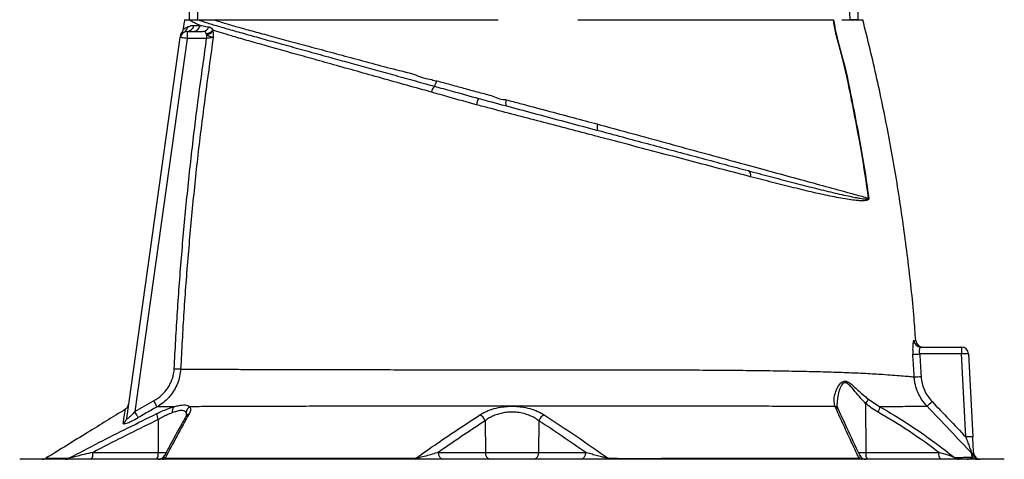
# Model space of a CAD drawing. Header units: millimetres. Extents: x 2169 to 3639, y 1062 to 4821.
# Tile 10 of 11: x 2548 to 3390, y 3849 to 4225. Entities that reach past the tile are written whole.
import ezdxf

# ---------------------------------------------------------------- set-up
doc = ezdxf.new("R2010")
doc.units = ezdxf.units.MM
doc.header["$LTSCALE"] = 2

msp = doc.modelspace()

# ---------------------------------------------------------------- linework, layer by layer
at = {"color": 7, "linetype": 'Continuous', "lineweight": 25}
for p, q in [((2690.84, 4214.98), (2690.84, 4208.98)), ((2690.84, 4214.98), (2704.32, 4214.98)), ((2707.49, 4212.44), (2707.26, 4212.98)), ((2707.49, 4212.44), (2707.49, 4208.98)), ((2712.67, 4216.16), (2712.89, 4215.09)), ((2639.11, 3884), (2684.9, 4209.82)), ((2690.84, 4208.98), (2645.97, 3889.74)), ((2684.9, 4209.82), (2684.89, 4209.8)), ((2707.49, 4208.98), (2690.84, 4208.98)), ((2938.96, 4157.91), (2939.65, 4157.72)), ((3318.29, 3944.98), (3352.93, 3944.98)), ((3352.93, 3944.98), (3352.93, 3939.09)), ((3352.93, 3939.09), (3317.29, 3939.09)), ((3356.65, 3868.12), (3352.93, 3939.09)), ((3358.92, 3939.3), (3362.64, 3868.33)), ((2645.97, 3889.74), (2662.13, 3898.93)), ((3273.37, 3900.45), (3283.29, 3893.93)), ((3244.93, 3894.05), (3244.78, 3894.44)), ((3271.03, 3896.81), (3271.22, 3854.88)), ((2666.16, 3883.06), (2666.03, 3854.88)), ((2945.59, 3881.9), (2945.92, 3854.88)), ((2991.66, 3881.88), (2991.32, 3854.88)), ((2547.62, 3848.98), (2547.62, 3848.98)), ((3389.63, 3848.98), (2547.62, 3848.98)), ((2610.17, 3854.88), (2666.03, 3854.88)), ((2905.57, 3854.88), (2945.92, 3854.88)), ((2945.92, 3854.88), (2991.32, 3854.88)), ((2991.32, 3854.88), (3031.63, 3854.88)), ((3271.22, 3854.88), (3333.55, 3854.88)), ((3389.63, 3848.98), (3389.63, 3848.98))]:
    msp.add_line(p, q, dxfattribs=at)
at = {"color": 8, "linetype": 'Continuous', "lineweight": 25}
for p, q in [((2666.03, 3854.88), (2673.01, 3854.88)), ((3264.68, 3854.88), (3271.22, 3854.88))]:
    msp.add_line(p, q, dxfattribs=at)
at = {"color": 7, "linetype": 'Continuous', "lineweight": 25, "flags": 128}
for points in [[(2690.84, 4208.98), (2689.68, 4209.15), (2688.56, 4209.3), (2687.54, 4209.45), (2686.64, 4209.58), (2685.9, 4209.68), (2685.35, 4209.76), (2685.01, 4209.8), (2684.9, 4209.82)], [(2679.76, 3926.46), (2680.62, 3926.42), (2681.47, 3926.38), (2682.28, 3926.34), (2683.04, 3926.3), (2683.72, 3926.27), (2684.33, 3926.24), (2684.84, 3926.21), (2685.25, 3926.19)], [(2662.13, 3898.93), (2662.63, 3898.04), (2663.12, 3897.18), (2663.58, 3896.37), (2664, 3895.63), (2664.36, 3894.99), (2664.66, 3894.46), (2664.89, 3894.07), (2665.03, 3893.82)], [(2645.97, 3889.74), (2646.48, 3888.84), (2646.98, 3887.97), (2647.45, 3887.16), (2647.87, 3886.42), (2648.23, 3885.78), (2648.53, 3885.25), (2648.76, 3884.87), (2648.89, 3884.62)], [(2885.71, 3848.98), (2885.8, 3849), (2885.88, 3849.04), (2885.96, 3849.1), (2886.04, 3849.2), (2886.12, 3849.32), (2886.2, 3849.46), (2886.27, 3849.63), (2886.34, 3849.82)], [(3051.54, 3848.98), (3051.46, 3849), (3051.37, 3849.04), (3051.29, 3849.1), (3051.21, 3849.2), (3051.13, 3849.31), (3051.06, 3849.46), (3050.98, 3849.62), (3050.91, 3849.82)]]:
    msp.add_lwpolyline(points, dxfattribs=at)
at = {"color": 7, "linetype": 'Continuous', "lineweight": 25}
for centre, radius, start, end in [((2685.47, 4219.55), 5.85, 297.02991, 352.40914), ((2690.76, 4220.86), 5.87, 270.74403, 352.53337), ((2696.07, 4220.79), 5.8, 271.22543, 353.39923), ((2704.17, 4220.48), 5.5, 271.57701, 342.09649), ((2690.84, 4208.98), 6, 90, 172), ((2691.05, 4210.52), 6, 143.41867, 172.00371), ((2706.48, 4220.49), 7.55, 275.96714, 325.05751), ((2706.96, 4220.35), 7.93, 273.871, 318.3884), ((2911.43, 4160.45), 11.97, 140.18598, 167.52632), ((2891.41, 4175.74), 13.24, 324.85346, 347.04347), ((2950.05, 4150.43), 12.04, 143.82429, 171.46082), ((2970.85, 4153.43), 7.68, 157.17803, 195.76938), ((3049.08, 4132.58), 7.78, 156.83161, 196.30646), ((3168.29, 4091.94), 4.51, 343.69064, 60.37687), ((3275.89, 4045.24), 27.16, 94.42596, 94.83107), ((3318.31, 3950.96), 5.97, 184.16105, 269.79013), ((3320.02, 3950.98), 6, 184.38502, 269.55954), ((3352.93, 3938.98), 6, 3, 90), ((3307.67, 4063.59), 124.88, 271.71437, 274.41889), ((3358.93, 3853.1), 86.2, 90.00798, 93.99383), ((3310.34, 4044.42), 124.9, 271.03515, 273.7397), ((3259.34, 3906.91), 15.44, 319.18045, 335.27409), ((2634.86, 3896.93), 6, 301.65679, 351.99979), ((2683.94, 3890.35), 5.83, 142.48405, 194.54425), ((2696, 3888.53), 6.14, 117.56042, 176.09468), ((3271.42, 3895.59), 11.99, 328.6396, 352.02211), ((3222.49, 4006.42), 150.95, 312.0366, 314.27101), ((2633.34, 3884.83), 5.82, 298.73326, 351.82711), ((2674.88, 3887.93), 9.99, 179.12688, 209.14288), ((2937.66, 3879.38), 8.32, 17.63406, 65.60721), ((2999.58, 3879.36), 8.32, 114.34942, 162.33981), ((3362.65, 3782.13), 86.2, 90.00797, 93.99382), ((2566.92, 3854.98), 6, 270.00042, 301.67386), ((2586.79, 3854.48), 5.49, 270.09716, 302.9808), ((2603.34, 3853.53), 6.97, 319.29447, 11.19499), ((2659.19, 3853.53), 6.97, 319.29447, 11.19499), ((2666.16, 3854.98), 6, 270.00173, 332.76327), ((2669.64, 3852.64), 3.66, 270.8395, 310.10575), ((2910.85, 3854.2), 5.32, 172.69848, 258.77609), ((2951.2, 3854.2), 5.32, 172.69854, 258.77605), ((2986.04, 3854.2), 5.32, 281.22395, 7.30146), ((3026.35, 3854.2), 5.32, 281.2239, 7.30153), ((3267.9, 3852.7), 3.72, 226.25327, 268.90501), ((3271.42, 3854.98), 6, 204.86356, 270.0014), ((3278.05, 3853.53), 6.97, 168.80501, 220.70553), ((3340.39, 3853.53), 6.97, 168.80501, 220.70553), ((3350.83, 3854.52), 5.53, 225.62832, 269.76114), ((3357.65, 3849.8), 5.95, 25.89101, 43.83462), ((3366.3, 3854.87), 5.89, 223.50453, 269.93324), ((3368.41, 3854.98), 5.99, 205.52212, 269.9829), ((3369.35, 3854.98), 6, 183, 270)]:
    msp.add_arc(centre, radius, start, end, dxfattribs=at)
at = {"color": 8, "linetype": 'Continuous', "lineweight": 25}
for centre, radius, start, end in [((3243.55, 3890.12), 4.49, 25.02492, 74.04004), ((3243.69, 3889.67), 4.55, 25.60288, 74.2594), ((2693.95, 3883.21), 4.82, 108.09378, 149.86851)]:
    msp.add_arc(centre, radius, start, end, dxfattribs=at)
at = {"color": 7, "linetype": 'Continuous', "lineweight": 25}
for centre, start_param, end_param in [((3068.62, 5044.63), 4.511762, 4.570871), ((2888.62, 5044.63), 1.71787, 1.771423)]:
    msp.add_ellipse(centre, major_axis=(0, 4112.94), ratio=0.048627, start_param=start_param, end_param=end_param, dxfattribs=at)
for points, knots in [([(2707.79, 4284.98), (2707.63, 4284.98), (2707.47, 4284.93), (2707.2, 4284.75), (2707.08, 4284.64), (2706.77, 4284.27), (2706.6, 4283.99), (2706.16, 4283.14), (2705.94, 4282.54), (2705.53, 4281.32), (2705.36, 4280.71), (2705.04, 4279.47), (2704.89, 4278.85), (2704.49, 4276.99), (2704.25, 4275.73), (2703.82, 4273.22), (2703.62, 4271.96), (2703.07, 4268.17), (2702.76, 4265.64), (2702.19, 4260.57), (2701.93, 4258.03), (2701.21, 4250.42), (2700.8, 4245.34), (2700.07, 4235.17), (2699.75, 4230.08), (2699.45, 4224.98)], [0, 0, 0, 0, 0.007812, 0.007812, 0.015625, 0.015625, 0.03125, 0.03125, 0.0625, 0.0625, 0.09375, 0.09375, 0.125, 0.125, 0.1875, 0.1875, 0.25, 0.25, 0.375, 0.375, 0.5, 0.5, 0.75, 0.75, 1, 1, 1, 1]), ([(3257.79, 4224.98), (3257.5, 4230.08), (3257.17, 4235.17), (3256.44, 4245.35), (3256.04, 4250.44), (3255.32, 4258.06), (3255.06, 4260.59), (3254.48, 4265.66), (3254.17, 4268.2), (3253.62, 4271.98), (3253.42, 4273.24), (3252.99, 4275.76), (3252.75, 4277.01), (3252.34, 4278.88), (3252.2, 4279.5), (3251.88, 4280.74), (3251.7, 4281.35), (3251.3, 4282.56), (3251.08, 4283.16), (3250.63, 4284.01), (3250.47, 4284.28), (3250.15, 4284.64), (3250.04, 4284.76), (3249.77, 4284.93), (3249.61, 4284.98), (3249.45, 4284.98)], [0, 0, 0, 0, 0.25, 0.25, 0.5, 0.5, 0.625, 0.625, 0.75, 0.75, 0.8125, 0.8125, 0.875, 0.875, 0.90625, 0.90625, 0.9375, 0.9375, 0.96875, 0.96875, 0.984375, 0.984375, 0.992188, 0.992188, 1, 1, 1, 1]), ([(2688.62, 4224.98), (2688.4, 4223.59), (2687.96, 4220.8), (2687.52, 4218.01), (2687.3, 4216.61)], [0, 0, 0, 0, 0.500027, 1, 1, 1, 1]), ([(2688.63, 4224.98), (2688.64, 4224.98), (2688.66, 4224.98), (2688.71, 4224.98), (2688.78, 4224.98), (2688.87, 4224.98), (2688.98, 4224.98), (2689.1, 4224.98), (2689.25, 4224.98), (2689.42, 4224.98), (2689.61, 4224.98), (2689.82, 4224.98), (2690.04, 4224.98), (2690.29, 4224.98), (2690.56, 4224.98), (2690.84, 4224.98), (2691.15, 4224.98), (2691.48, 4224.98), (2691.82, 4224.98), (2692.19, 4224.98), (2692.45, 4224.98), (2692.58, 4224.98)], [0, 0, 0, 0, 0.052847, 0.105648, 0.158408, 0.211131, 0.263819, 0.316478, 0.36911, 0.421719, 0.47431, 0.526885, 0.579449, 0.632005, 0.684557, 0.737109, 0.789665, 0.842228, 0.894803, 0.947392, 1, 1, 1, 1]), ([(2691.27, 4218.78), (2692, 4219.16), (2692.8, 4219.48), (2694.58, 4219.95), (2695.55, 4220.09), (2696.59, 4220.1)], [0, 0, 0, 0, 0.5, 0.5, 1, 1, 1, 1]), ([(2692.6, 4224.98), (2692.7, 4224.98), (2692.91, 4224.98), (2693.24, 4224.98), (2693.59, 4224.98), (2693.96, 4224.98), (2694.35, 4224.98), (2694.75, 4224.98), (2695.18, 4224.98), (2695.73, 4224.98), (2696.42, 4224.98), (2697.26, 4224.98), (2698.14, 4224.98), (2699.05, 4224.98), (2699.71, 4224.98), (2700.03, 4224.98)], [0, 0, 0, 0, 0.0627647, 0.125378, 0.1878475, 0.2501807, 0.3123853, 0.374469, 0.4364397, 0.498305, 0.6042444, 0.707336, 0.8076253, 0.905162, 1, 1, 1, 1]), ([(2701.83, 4220.12), (2700.52, 4220.67), (2697.89, 4221.78), (2694.81, 4223.35), (2693.32, 4224.44), (2692.6, 4224.97)], [0, 0, 0, 0, 0.338971, 0.678798, 1, 1, 1, 1]), ([(2696.59, 4220.1), (2697.62, 4220.1), (2699.23, 4220.11), (2701.15, 4220.12), (2701.83, 4220.12)], [0, 0, 0, 0, 0.641626, 1, 1, 1, 1]), ([(2700.03, 4224.98), (2702.62, 4224.1), (2707.81, 4222.32), (2718.41, 4219.13), (2730.63, 4215.61), (2744.31, 4211.77), (2759.13, 4207.64), (2775.32, 4203.16), (2792.81, 4198.34), (2810.2, 4193.54), (2827.12, 4188.87), (2843.28, 4184.41), (2860.01, 4179.78), (2877.25, 4175.02), (2891.41, 4171.11), (2899.81, 4168.79), (2902.24, 4168.11)], [0, 0, 0, 0, 0.087412, 0.175009, 0.26242, 0.343061, 0.422024, 0.501267, 0.580515, 0.659485, 0.722202, 0.784987, 0.847707, 0.910972, 0.974239, 1, 1, 1, 1]), ([(2700.03, 4224.98), (2700.49, 4224.98), (2701.4, 4224.98), (2702.78, 4224.98), (2704.16, 4224.98), (2705.09, 4224.98), (2705.54, 4224.98)], [0, 0, 0, 0, 0.2568562, 0.509136, 0.7568476, 1, 1, 1, 1]), ([(2701.83, 4220.12), (2702.68, 4219.96), (2704.94, 4219.53), (2707.68, 4219.07), (2709.4, 4218.79)], [0, 0, 0, 0, 0.374247, 1, 1, 1, 1]), ([(2705.54, 4224.98), (2705.89, 4224.98), (2706.98, 4224.98), (2708.86, 4224.98), (2711.21, 4224.98), (2712.83, 4224.98), (2713.65, 4224.98)], [0, 0, 0, 0, 0.134391, 0.418341, 0.706868, 1, 1, 1, 1]), ([(2709.4, 4218.79), (2709.68, 4218.72), (2710.47, 4218.54), (2711.57, 4217.84), (2712.31, 4216.71), (2712.67, 4216.16)], [0, 0, 0, 0, 0.221218, 0.629101, 1, 1, 1, 1]), ([(2713.65, 4224.98), (2714.91, 4224.55), (2719.22, 4223.08), (2727.61, 4220.56), (2739.54, 4217.21), (2753.19, 4213.49), (2768.57, 4209.31), (2785.62, 4204.71), (2803.85, 4199.81), (2823.14, 4194.59), (2843.34, 4189.27), (2864.31, 4183.25), (2883.5, 4179.37), (2895.32, 4173.93), (2900.16, 4173.93), (2900.16, 4173.93)], [0, 0, 0, 0, 0.036356, 0.124438, 0.212652, 0.300717, 0.393228, 0.48591, 0.578421, 0.66923, 0.760363, 0.851497, 0.942307, 1, 1, 1, 1, 1]), ([(2713.65, 4224.98), (2713.98, 4224.98), (2714.63, 4224.98), (2715.62, 4224.98), (2716.63, 4224.98), (2717.65, 4224.98), (2718.7, 4224.98), (2719.76, 4224.98), (2720.84, 4224.98), (2721.93, 4224.98), (2723.04, 4224.98), (2724.17, 4224.98), (2725.32, 4224.98), (2728.42, 4224.98), (2733.71, 4224.98), (2741.63, 4224.98), (2750.11, 4224.98), (2759.17, 4224.98), (2768.76, 4224.98), (2778.87, 4224.98), (2789.47, 4224.98), (2800.58, 4224.98), (2812.15, 4224.98), (2824.2, 4224.98), (2836.65, 4224.98), (2846.44, 4224.98), (2853.29, 4224.98), (2857.06, 4224.98), (2860.86, 4224.98), (2864.68, 4224.98), (2868.52, 4224.98), (2872.39, 4224.98), (2874.99, 4224.98), (2876.29, 4224.98)], [0, 0, 0, 0, 0.010299, 0.020596, 0.03089, 0.041183, 0.051475, 0.061768, 0.072061, 0.082355, 0.092652, 0.102951, 0.113254, 0.123561, 0.185249, 0.246982, 0.308889, 0.370735, 0.432864, 0.495008, 0.557252, 0.619549, 0.682503, 0.745393, 0.808835, 0.872282, 0.890519, 0.908752, 0.926985, 0.945222, 0.963468, 0.981726, 1, 1, 1, 1]), ([(2876.29, 4224.98), (2876.83, 4224.98), (2877.92, 4224.98), (2879.57, 4224.98), (2881.22, 4224.98), (2882.87, 4224.98), (2884.53, 4224.98), (2886.19, 4224.98), (2887.86, 4224.98), (2889.53, 4224.98), (2891.21, 4224.98), (2892.9, 4224.98), (2897.47, 4224.98), (2905.01, 4224.98), (2915.61, 4224.98), (2926.34, 4224.98), (2934.63, 4224.98), (2940.41, 4224.98), (2943.7, 4224.98), (2946.97, 4224.98), (2950.24, 4224.98), (2953.5, 4224.98), (2955.67, 4224.98), (2956.75, 4224.98)], [0, 0, 0, 0, 0.021224, 0.042435, 0.063636, 0.084829, 0.106017, 0.127203, 0.148387, 0.169574, 0.190766, 0.211965, 0.233173, 0.363314, 0.493383, 0.625569, 0.757735, 0.798135, 0.838503, 0.878857, 0.919213, 0.959588, 1, 1, 1, 1]), ([(3025.04, 4224.98), (3025.89, 4224.98), (3027.6, 4224.98), (3030.16, 4224.98), (3032.72, 4224.98), (3035.27, 4224.98), (3037.81, 4224.98), (3040.35, 4224.98), (3042.89, 4224.98), (3045.42, 4224.98), (3047.95, 4224.98), (3050.47, 4224.98), (3052.99, 4224.98), (3055.5, 4224.98), (3062.62, 4224.98), (3074.25, 4224.98), (3090.15, 4224.98), (3105.73, 4224.98), (3120.95, 4224.98), (3135.76, 4224.98), (3150.11, 4224.98), (3163.95, 4224.98), (3177.26, 4224.98), (3189.99, 4224.98), (3202.09, 4224.98), (3213.53, 4224.98), (3221.73, 4224.98), (3227.12, 4224.98), (3230, 4224.98), (3232.82, 4224.98), (3235.57, 4224.98), (3238.26, 4224.98), (3240.9, 4224.98), (3242.6, 4224.98), (3243.45, 4224.98)], [0, 0, 0, 0, 0.009539, 0.019075, 0.02861, 0.038144, 0.047677, 0.057211, 0.066746, 0.076283, 0.085822, 0.095364, 0.104909, 0.114459, 0.124013, 0.186218, 0.248355, 0.310652, 0.373016, 0.435522, 0.497964, 0.560535, 0.623167, 0.685915, 0.748593, 0.811367, 0.874209, 0.892205, 0.910185, 0.928154, 0.946115, 0.964074, 0.982034, 1, 1, 1, 1]), ([(3273.6, 4072.3), (3271.65, 4085.58), (3267.75, 4112.13), (3259.92, 4151.64), (3252.66, 4189.41), (3244.9, 4213.43), (3243.45, 4224.98), (3243.45, 4224.98)], [0, 0, 0, 0, 0.258568, 0.517112, 0.775632, 0.999998, 1, 1, 1, 1]), ([(3243.68, 4224.98), (3243.68, 4224.98), (3245.12, 4213.45), (3252.85, 4189.43), (3260.1, 4151.68), (3267.93, 4112.16), (3271.84, 4085.6), (3273.79, 4072.32)], [0, 0, 0, 0, 0.000002, 0.224038, 0.482641, 0.741299, 1, 1, 1, 1]), ([(3250.67, 4224.98), (3253.42, 4224.98), (3258.92, 4224.98), (3264.41, 4224.98), (3267.97, 4224.98), (3268.4, 4224.98), (3268.62, 4224.98)], [0, 0, 0, 0, 0.25, 0.5, 0.75, 1, 1, 1, 1]), ([(3264.61, 4224.98), (3264.08, 4224.98), (3263.01, 4224.98), (3260.18, 4224.98), (3258.26, 4224.98), (3257.79, 4224.98)], [0, 0, 0, 0, 0.431026, 0.862058, 1, 1, 1, 1]), ([(3313.84, 3950.51), (3313.4, 3956.83), (3311.78, 3980.41), (3307.23, 4021.09), (3300.21, 4072.51), (3291.39, 4123.66), (3281.05, 4174.55), (3272.77, 4208.17), (3268.62, 4224.98)], [0, 0, 0, 0, 0.068231, 0.25452, 0.440793, 0.627098, 0.813484, 1, 1, 1, 1]), ([(2685, 4210.53), (2685.01, 4210.61), (2685.05, 4210.9), (2685.11, 4211.33), (2685.1, 4211.29), (2685.1, 4211.28)], [0, 0, 0, 0, 0.215746, 0.737705, 1, 1, 1, 1]), ([(2687.3, 4216.79), (2687.24, 4216.44), (2687.12, 4215.7), (2686.72, 4214.8), (2686.35, 4214.29), (2686.22, 4214.1)], [0, 0, 0, 0, 0.358302, 0.761645, 1, 1, 1, 1]), ([(2707.26, 4212.98), (2707, 4213.44), (2706.47, 4214.4), (2705.42, 4214.92), (2704.61, 4214.97), (2704.32, 4214.98)], [0, 0, 0, 0, 0.374332, 0.771941, 1, 1, 1, 1]), ([(2713.1, 4209.78), (2713.1, 4209.78), (2713.07, 4209.78), (2712.84, 4209.82), (2712.46, 4209.9), (2711.82, 4210.08), (2711.18, 4210.27), (2710.08, 4210.69), (2708.73, 4211.36), (2707.87, 4212.11), (2707.49, 4212.44)], [0, 0, 0, 0, 0.003677, 0.028035, 0.199677, 0.265844, 0.39845, 0.530976, 0.796969, 1, 1, 1, 1]), ([(2899.74, 4163.04), (2897.3, 4163.72), (2887.43, 4166.48), (2870.36, 4171.23), (2848.99, 4177.22), (2828.37, 4182.99), (2808.67, 4188.51), (2790.01, 4193.72), (2772.52, 4198.62), (2756.35, 4203.18), (2741.57, 4207.41), (2729.62, 4210.9), (2719.98, 4213.8), (2715.1, 4215.38), (2712.67, 4216.16)], [0, 0, 0, 0, 0.030225, 0.122394, 0.214849, 0.307291, 0.399443, 0.491868, 0.584612, 0.677344, 0.76975, 0.864043, 0.932022, 1, 1, 1, 1]), ([(2712.89, 4215.09), (2712.98, 4214.48), (2713.13, 4213.37), (2713.19, 4211.77), (2713.17, 4210.74), (2713.14, 4210.22), (2713.13, 4210.04), (2713.12, 4209.92), (2713.11, 4209.83), (2713.1, 4209.79), (2713.1, 4209.78)], [0, 0, 0, 0, 0.373754, 0.680021, 0.882598, 0.927841, 0.957273, 0.975631, 0.994664, 1, 1, 1, 1]), ([(2679.76, 3926.46), (2680.63, 3942.78), (2682.37, 3975.41), (2686.06, 4024.3), (2690.55, 4073.13), (2697.19, 4134.76), (2703.47, 4179.97), (2707.49, 4208.98)], [0, 0, 0, 0, 0.172611, 0.345275, 0.517885, 0.690545, 1, 1, 1, 1]), ([(2713.1, 4209.78), (2709, 4180.28), (2702.64, 4134.64), (2695.96, 4072.59), (2691.5, 4023.86), (2687.83, 3975.06), (2686.11, 3942.48), (2685.25, 3926.19)], [0, 0, 0, 0, 0.3133516, 0.4849942, 0.6566864, 0.8283169, 1, 1, 1, 1]), ([(2713.1, 4209.78), (2713, 4209.76), (2712.57, 4209.7), (2711.45, 4209.54), (2709.6, 4209.28), (2708.2, 4209.08), (2707.49, 4208.98)], [0, 0, 0, 0, 0.096872, 0.39434, 0.696269, 1, 1, 1, 1]), ([(2900.16, 4173.93), (2900.16, 4173.93), (2901.15, 4172.87), (2902.73, 4172.82), (2904.31, 4172.77)], [0, 0, 0, 0, 0.000038, 1, 1, 1, 1]), ([(2902.24, 4168.11), (2907.25, 4166.71), (2919.81, 4163.19), (2932.64, 4159.66), (2940.34, 4157.54)], [0, 0, 0, 0, 0.399668, 1, 1, 1, 1]), ([(2904.31, 4172.77), (2908.11, 4171.71), (2915.69, 4169.6), (2927.24, 4166.48), (2938.92, 4163.11), (2950.72, 4160.5), (2958.46, 4156.77), (2962.43, 4156.77), (2962.43, 4156.77)], [0, 0, 0, 0, 0.198035, 0.396185, 0.594324, 0.79716, 0.999998, 1, 1, 1, 1]), ([(2938.15, 4152.22), (2930.36, 4154.38), (2917.42, 4157.96), (2904.77, 4161.59), (2899.74, 4163.04)], [0, 0, 0, 0, 0.602635, 1, 1, 1, 1]), ([(3172.62, 4090.67), (3164.93, 4092.69), (3149.52, 4096.73), (3125.13, 4103.13), (3099.87, 4109.77), (3073.78, 4116.62), (3052.5, 4122.21), (3032.87, 4127.37), (3014.94, 4132.08), (2993.08, 4137.81), (2971.12, 4143.57), (2952.78, 4148.38), (2941.84, 4151.25), (2938.15, 4152.22)], [0, 0, 0, 0, 0.112037, 0.224543, 0.337106, 0.449416, 0.561286, 0.604224, 0.691895, 0.779823, 0.867766, 0.955458, 1, 1, 1, 1]), ([(2940.34, 4157.54), (2943.95, 4156.57), (2955.42, 4153.5), (2974.9, 4148.28), (2998.88, 4141.85), (3022.94, 4135.4), (3046.27, 4129.15), (3068.51, 4123.19), (3089.64, 4117.53), (3110.51, 4111.94), (3131.07, 4106.43), (3151.26, 4101.02), (3164.1, 4097.58), (3170.52, 4095.86)], [0, 0, 0, 0, 0.044444, 0.141281, 0.238114, 0.337805, 0.437499, 0.529606, 0.621847, 0.714024, 0.809327, 0.904705, 1, 1, 1, 1]), ([(2962.43, 4156.77), (2962.43, 4156.77), (2962.9, 4156.77), (2963.34, 4156.59), (2963.77, 4156.41)], [0, 0, 0, 0, 0.000081, 1, 1, 1, 1]), ([(2963.77, 4156.41), (2967.58, 4155.4), (2986.63, 4150.36), (3012.68, 4143.44), (3034.92, 4137.51), (3041.93, 4135.64)], [0, 0, 0, 0, 0.146169, 0.730844, 1, 1, 1, 1]), ([(3041.93, 4135.64), (3049.35, 4133.62), (3066.45, 4128.96), (3092.68, 4121.8), (3120.63, 4114.17), (3147.84, 4106.74), (3173.84, 4099.64), (3198.21, 4092.97), (3221.08, 4086.71), (3242.4, 4080.87), (3259.92, 4076.06), (3269.69, 4073.38), (3273.6, 4072.3)], [0, 0, 0, 0, 0.080022, 0.184474, 0.288926, 0.396404, 0.503881, 0.60847, 0.71306, 0.820692, 0.928325, 1, 1, 1, 1]), ([(3170.52, 4095.86), (3176.86, 4094.17), (3189.65, 4090.77), (3207.77, 4086.01), (3225.06, 4081.55), (3241.24, 4077.56), (3253.43, 4074.76), (3261.54, 4073.08), (3265.74, 4072.33), (3268.47, 4071.92), (3270.26, 4071.73), (3271.44, 4071.66), (3272.23, 4071.66), (3272.8, 4071.71), (3273.19, 4071.8), (3273.44, 4071.92), (3273.56, 4072.03), (3273.6, 4072.12), (3273.61, 4072.18), (3273.61, 4072.25), (3273.6, 4072.28), (3273.6, 4072.3)], [0, 0, 0, 0, 0.155835, 0.314091, 0.472711, 0.631278, 0.789462, 0.85913, 0.905635, 0.936735, 0.957589, 0.97162, 0.981095, 0.987523, 0.993436, 0.996554, 0.998227, 0.998767, 0.999234, 0.999647, 1, 1, 1, 1]), ([(3273.79, 4072.32), (3273.8, 4072.24), (3273.81, 4072.07), (3273.78, 4071.8), (3273.67, 4071.51), (3273.44, 4071.19), (3273.07, 4070.9), (3272.54, 4070.63), (3271.8, 4070.39), (3270.68, 4070.19), (3268.98, 4070.06), (3266.37, 4070.08), (3262.34, 4070.39), (3254.5, 4071.45), (3242.6, 4073.62), (3226.68, 4077.09), (3209.6, 4081.23), (3191.63, 4085.74), (3178.93, 4089.04), (3172.62, 4090.67)], [0, 0, 0, 0, 0.00149, 0.00326, 0.005623, 0.009364, 0.015824, 0.022557, 0.032281, 0.04649, 0.067432, 0.098497, 0.1448, 0.214049, 0.371366, 0.529123, 0.686997, 0.844475, 1, 1, 1, 1]), ([(3312.35, 3950.52), (3312.26, 3950.52), (3312.16, 3950.45), (3311.97, 3950.14), (3311.89, 3949.91), (3311.76, 3949.47), (3311.72, 3949.3), (3311.65, 3948.94), (3311.61, 3948.74), (3311.51, 3948.09), (3311.45, 3947.6), (3311.36, 3946.51), (3311.32, 3945.91), (3311.26, 3944.63), (3311.25, 3943.96), (3311.25, 3942.89), (3311.25, 3942.53), (3311.27, 3941.8), (3311.27, 3941.42), (3311.31, 3940.3), (3311.35, 3939.55), (3311.4, 3938.77)], [0, 0, 0, 0, 0.125, 0.125, 0.25, 0.25, 0.3125, 0.3125, 0.375, 0.375, 0.5, 0.5, 0.625, 0.625, 0.75, 0.75, 0.8125, 0.8125, 0.875, 0.875, 1, 1, 1, 1]), ([(3317.29, 3939.09), (3317.24, 3939.48), (3317.2, 3939.87), (3317.15, 3940.63), (3317.14, 3941.01), (3317.14, 3941.73), (3317.16, 3942.08), (3317.22, 3942.72), (3317.26, 3943.02), (3317.37, 3943.56), (3317.43, 3943.8), (3317.57, 3944.23), (3317.65, 3944.41), (3317.82, 3944.69), (3317.91, 3944.8), (3318.09, 3944.95), (3318.19, 3944.98), (3318.29, 3944.98)], [0, 0, 0, 0, 0.125, 0.125, 0.25, 0.25, 0.375, 0.375, 0.5, 0.5, 0.625, 0.625, 0.75, 0.75, 0.875, 0.875, 1, 1, 1, 1]), ([(3312.6, 3919.54), (3312.37, 3923.53), (3312, 3929.94), (3311.57, 3936.35), (3311.4, 3938.77)], [0, 0, 0, 0, 0.622513, 1, 1, 1, 1]), ([(2662.13, 3898.93), (2664.62, 3900.35), (2666.91, 3902.01), (2670.03, 3904.9), (2671.02, 3905.93), (2672.87, 3908.11), (2673.72, 3909.25), (2675.27, 3911.62), (2675.97, 3912.86), (2677.22, 3915.42), (2677.76, 3916.76), (2679.1, 3920.81), (2679.62, 3923.59), (2679.76, 3926.46)], [0, 0, 0, 0, 0.25, 0.25, 0.375, 0.375, 0.5, 0.5, 0.625, 0.625, 0.75, 0.75, 1, 1, 1, 1]), ([(2685.25, 3926.19), (2685.04, 3924.09), (2684.63, 3919.87), (2682.72, 3913.8), (2679.9, 3908.13), (2676.19, 3902.93), (2671.65, 3898.35), (2667.76, 3895.44), (2665.46, 3894.08), (2665.03, 3893.82)], [0, 0, 0, 0, 0.159322, 0.318665, 0.476802, 0.634975, 0.798376, 0.961815, 1, 1, 1, 1]), ([(2685.25, 3926.19), (2688.85, 3926.17), (2696.07, 3926.13), (2709.29, 3926.06), (2724.15, 3925.99), (2740.8, 3925.92), (2759.04, 3925.86), (2778.7, 3925.8), (2799.78, 3925.75), (2822.21, 3925.71), (2845.87, 3925.67), (2870.39, 3925.65), (2895.6, 3925.63), (2921.38, 3925.63), (2947.56, 3925.62), (2973.9, 3925.62), (3000.03, 3925.61), (3025.76, 3925.6), (3050.94, 3925.58), (3075.6, 3925.55), (3100.58, 3925.5), (3125.76, 3925.4), (3150.91, 3925.24), (3175, 3925.01), (3197.45, 3924.7), (3218.21, 3924.31), (3237.3, 3923.84), (3255.02, 3923.25), (3271.19, 3922.55), (3284.22, 3921.78), (3294.36, 3921.05), (3301.83, 3920.46), (3307.91, 3919.95), (3311.13, 3919.66), (3312.44, 3919.55), (3312.6, 3919.54)], [0, 0, 0, 0, 0.030917, 0.061889, 0.092807, 0.123949, 0.155198, 0.186448, 0.217591, 0.249432, 0.281386, 0.313339, 0.345179, 0.377121, 0.409183, 0.441237, 0.473169, 0.50461, 0.536152, 0.567736, 0.599233, 0.634363, 0.66958, 0.704795, 0.739919, 0.773174, 0.806553, 0.83997, 0.873342, 0.906591, 0.929135, 0.951751, 0.974343, 0.996854, 1, 1, 1, 1]), ([(3244.78, 3894.44), (3244.43, 3896.01), (3243.73, 3899.15), (3244.63, 3904.39), (3246.48, 3909.77), (3249.01, 3913.67), (3251.57, 3915.64), (3253.54, 3916.04), (3255.98, 3915.33), (3259.58, 3912.69), (3264.4, 3908.31), (3269.24, 3903.83), (3272.37, 3901.27), (3273.37, 3900.45)], [0, 0, 0, 0, 0.124492, 0.24928, 0.371719, 0.493535, 0.544785, 0.587964, 0.631179, 0.702898, 0.823014, 0.943415, 1, 1, 1, 1]), ([(3323.57, 3894.31), (3321.94, 3896.01), (3320.48, 3897.84), (3318.55, 3900.74), (3317.95, 3901.74), (3316.83, 3903.79), (3316.31, 3904.84), (3314.9, 3908.08), (3314.16, 3910.3), (3313.35, 3913.71), (3313.13, 3914.86), (3312.79, 3917.18), (3312.67, 3918.36), (3312.6, 3919.54)], [0, 0, 0, 0, 0.25, 0.25, 0.375, 0.375, 0.5, 0.5, 0.75, 0.75, 0.875, 0.875, 1, 1, 1, 1]), ([(3318.49, 3919.78), (3318.71, 3917.79), (3319.14, 3913.74), (3321.16, 3908.06), (3324, 3902.78), (3326.56, 3899.83), (3327.86, 3898.33)], [0, 0, 0, 0, 0.2509625, 0.5104322, 0.7515592, 1, 1, 1, 1]), ([(2638.01, 3891.82), (2627.24, 3885.18), (2604.6, 3871.2), (2581.95, 3857.21), (2570.07, 3849.88)], [0, 0, 0, 0, 0.475367, 1, 1, 1, 1]), ([(2665.03, 3893.82), (2661.55, 3891.84), (2656.17, 3888.78), (2650.8, 3885.71), (2648.89, 3884.62)], [0, 0, 0, 0, 0.646194, 1, 1, 1, 1]), ([(2664.89, 3888.08), (2665.93, 3888.57), (2668.61, 3889.83), (2672.85, 3891.64), (2676.61, 3893.05), (2678.69, 3893.7), (2679.31, 3893.9)], [0, 0, 0, 0, 0.205618, 0.52961, 0.860484, 1, 1, 1, 1]), ([(2679.31, 3893.9), (2676.74, 3893.88), (2671.59, 3893.86), (2667.22, 3893.83), (2665.03, 3893.82)], [0, 0, 0, 0, 0.499331, 1, 1, 1, 1]), ([(2689.87, 3888.94), (2689.51, 3889.37), (2688.82, 3890.17), (2686.92, 3890.74), (2684.55, 3890.69), (2681.66, 3890.05), (2679.42, 3889.28), (2678.29, 3888.88)], [0, 0, 0, 0, 0.220063, 0.411601, 0.610109, 0.802106, 1, 1, 1, 1]), ([(2679.31, 3893.9), (2680.57, 3894.24), (2683.12, 3894.93), (2686.42, 3895.47), (2689.25, 3895.53), (2691.62, 3895.05), (2692.63, 3894.34), (2693.16, 3893.97)], [0, 0, 0, 0, 0.1923308, 0.3884212, 0.5831671, 0.7824961, 1, 1, 1, 1]), ([(2693.16, 3893.97), (2693.43, 3893.62), (2693.61, 3893.23), (2693.76, 3892.56), (2693.79, 3892.33), (2693.8, 3891.84), (2693.79, 3891.59), (2693.63, 3890.29), (2693.19, 3889.1), (2692.45, 3887.8)], [0, 0, 0, 0, 0.25, 0.25, 0.375, 0.375, 0.5, 0.5, 1, 1, 1, 1]), ([(3244.93, 3894.05), (3239.19, 3894.07), (3227.72, 3894.13), (3207.86, 3894.22), (3185.58, 3894.31), (3160.65, 3894.39), (3134.54, 3894.45), (3108.24, 3894.48), (3081.98, 3894.47), (3055.92, 3894.45), (3029.29, 3894.42), (3002.04, 3894.4), (2974.3, 3894.4), (2946.28, 3894.4), (2918.43, 3894.41), (2891.02, 3894.4), (2864.23, 3894.38), (2838.21, 3894.36), (2813.1, 3894.33), (2789.3, 3894.29), (2766.94, 3894.23), (2746.08, 3894.17), (2726.76, 3894.11), (2708.83, 3894.04), (2698.42, 3893.99), (2693.16, 3893.97)], [0, 0, 0, 0, 0.039561, 0.079123, 0.126113, 0.173236, 0.220365, 0.267364, 0.310043, 0.352843, 0.395597, 0.438213, 0.481793, 0.525538, 0.569293, 0.612885, 0.656242, 0.699753, 0.743264, 0.786622, 0.829037, 0.871597, 0.914156, 0.956569, 1, 1, 1, 1]), ([(2941.1, 3886.95), (2941.95, 3887.5), (2942.85, 3888.03), (2944.75, 3889.05), (2945.73, 3889.53), (2947.78, 3890.43), (2948.85, 3890.86), (2950.51, 3891.45), (2951.07, 3891.64), (2952.22, 3892.01), (2952.81, 3892.18), (2955.77, 3893.01), (2958.24, 3893.52), (2962.1, 3894.04), (2963.42, 3894.18), (2966.05, 3894.35), (2968.68, 3894.44), (2971.3, 3894.35), (2973.93, 3894.17), (2975.25, 3894.03), (2979.1, 3893.5), (2981.55, 3892.99), (2984.48, 3892.16), (2985.06, 3891.99), (2986.21, 3891.62), (2986.78, 3891.43), (2988.45, 3890.83), (2989.51, 3890.41), (2992.57, 3889.05), (2994.44, 3888.04), (2996.15, 3886.94)], [0, 0, 0, 0, 0.0625, 0.0625, 0.125, 0.125, 0.1875, 0.1875, 0.21875, 0.21875, 0.25, 0.25, 0.375, 0.375, 0.4375, 0.4375, 0.5, 0.5625, 0.5625, 0.625, 0.625, 0.75, 0.75, 0.78125, 0.78125, 0.8125, 0.8125, 0.875, 0.875, 1, 1, 1, 1]), ([(3265.33, 3850.02), (3264.86, 3851.01), (3262.44, 3856.18), (3257.83, 3866.07), (3251.49, 3879.72), (3247.11, 3889.27), (3244.93, 3894.05)], [0, 0, 0, 0, 0.0681501, 0.35549, 0.6778131, 1, 1, 1, 1]), ([(3247.62, 3892.03), (3247.4, 3892.62), (3246.93, 3893.91), (3246.65, 3895.57), (3246.7, 3896.64), (3246.71, 3896.72)], [0, 0, 0, 0, 0.443554, 0.959352, 1, 1, 1, 1]), ([(3247.8, 3891.63), (3247.76, 3891.72), (3247.7, 3891.84), (3247.64, 3891.98), (3247.62, 3892.02)], [0, 0, 0, 0, 0.700541, 1, 1, 1, 1]), ([(3265.97, 3852.46), (3262.3, 3860.26), (3256.23, 3873.19), (3250.19, 3886.4), (3247.8, 3891.64)], [0, 0, 0, 0, 0.60313, 1, 1, 1, 1]), ([(3281.65, 3889.35), (3279.8, 3890.46), (3276.09, 3892.69), (3272.72, 3895.43), (3271.03, 3896.81)], [0, 0, 0, 0, 0.4978061, 1, 1, 1, 1]), ([(3323.57, 3894.31), (3323.33, 3894.3), (3321.66, 3894.27), (3317.33, 3894.18), (3309.64, 3894.06), (3301.08, 3893.98), (3292.67, 3893.93), (3286.41, 3893.93), (3283.29, 3893.93)], [0, 0, 0, 0, 0.039622, 0.274793, 0.50996, 0.673205, 0.836641, 1, 1, 1, 1]), ([(3283.29, 3893.93), (3291.32, 3889.15), (3307.38, 3879.61), (3328.49, 3864.9), (3341.42, 3854.86), (3346.96, 3850.56)], [0, 0, 0, 0, 0.364122, 0.727927, 1, 1, 1, 1]), ([(3361.95, 3853.92), (3355.69, 3860.54), (3342.93, 3874.04), (3330.1, 3887.47), (3323.57, 3894.31)], [0, 0, 0, 0, 0.490815, 1, 1, 1, 1]), ([(2589.78, 3849.87), (2598.27, 3854.37), (2623.11, 3867.54), (2648.31, 3879.92), (2664.89, 3888.08)], [0, 0, 0, 0, 0.341797, 1, 1, 1, 1]), ([(2666.16, 3883.06), (2649.61, 3874.91), (2630.87, 3865.69), (2612.34, 3856.01), (2610.17, 3854.88)], [0, 0, 0, 0, 0.883029, 1, 1, 1, 1]), ([(2636.14, 3879.72), (2636.18, 3879.56), (2636.28, 3879.19), (2637.7, 3879.38), (2640.22, 3880.24), (2644.05, 3881.95), (2647.11, 3883.64), (2648.89, 3884.62)], [0, 0, 0, 0, 0.142737, 0.31783, 0.492342, 0.703149, 1, 1, 1, 1]), ([(2645.97, 3889.74), (2645.01, 3888.66), (2643.43, 3886.88), (2641.34, 3884.89), (2640.08, 3883.91), (2639.47, 3883.62), (2639.17, 3883.61), (2639.08, 3883.77), (2639.1, 3883.96), (2639.11, 3884)], [0, 0, 0, 0, 0.345187, 0.568036, 0.731055, 0.824475, 0.879149, 0.973791, 1, 1, 1, 1]), ([(2678.29, 3888.88), (2677.77, 3888.69), (2676.03, 3888.03), (2672.86, 3886.62), (2669.29, 3884.82), (2667.03, 3883.55), (2666.16, 3883.06)], [0, 0, 0, 0, 0.1378082, 0.4611817, 0.7920924, 1, 1, 1, 1]), ([(2689.78, 3885.63), (2687.85, 3882.24), (2683, 3873.7), (2676.92, 3862.52), (2672.78, 3854.65), (2671.52, 3852.25)], [0, 0, 0, 0, 0.314154, 0.790757, 1, 1, 1, 1]), ([(2692.45, 3887.8), (2689.03, 3881.69), (2685.61, 3875.46), (2678.79, 3862.79), (2675.39, 3856.35), (2672, 3849.84)], [0, 0, 0, 0, 0.5, 0.5, 1, 1, 1, 1]), ([(2690.38, 3886.98), (2690.37, 3886.96), (2690.36, 3886.91), (2690.19, 3886.37), (2689.86, 3885.8), (2689.73, 3885.59)], [0, 0, 0, 0, 0.322742, 0.745921, 1, 1, 1, 1]), ([(2886.34, 3849.82), (2892.49, 3854.15), (2910.6, 3866.89), (2928.96, 3878.97), (2941.1, 3886.95)], [0, 0, 0, 0, 0.3391819, 1, 1, 1, 1]), ([(2945.59, 3881.9), (2933.54, 3873.92), (2920.16, 3865.05), (2906.9, 3855.81), (2905.57, 3854.88)], [0, 0, 0, 0, 0.899641, 1, 1, 1, 1]), ([(2991.66, 3881.88), (2990.45, 3882.74), (2988.03, 3884.45), (2983.63, 3886.57), (2978.73, 3888.18), (2973.61, 3889.15), (2968.51, 3889.43), (2963.72, 3889.14), (2959.2, 3888.32), (2954.95, 3887.06), (2951.01, 3885.37), (2947.89, 3883.59), (2946.22, 3882.36), (2945.59, 3881.9)], [0, 0, 0, 0, 0.103442, 0.206787, 0.309155, 0.411406, 0.502027, 0.592649, 0.677663, 0.762732, 0.853734, 0.944802, 1, 1, 1, 1]), ([(2996.15, 3886.94), (3005.37, 3881), (3014.53, 3874.9), (3032.77, 3862.5), (3041.86, 3856.19), (3050.91, 3849.82)], [0, 0, 0, 0, 0.5, 0.5, 1, 1, 1, 1]), ([(3333.55, 3854.88), (3325.25, 3861.17), (3316.78, 3867.21), (3299.48, 3878.73), (3290.66, 3884.2), (3281.65, 3889.35)], [0, 0, 0, 0, 0.5, 0.5, 1, 1, 1, 1]), ([(3356.65, 3868.12), (3357.14, 3866.79), (3357.63, 3865.47), (3358.36, 3863.5), (3358.61, 3862.85), (3359.09, 3861.55), (3359.33, 3860.9), (3359.81, 3859.61), (3360.05, 3858.98), (3360.51, 3857.74), (3360.74, 3857.13), (3361.06, 3856.27), (3361.17, 3855.99), (3361.37, 3855.44), (3361.47, 3855.18), (3361.65, 3854.7), (3361.73, 3854.49), (3361.87, 3854.12), (3361.92, 3853.99), (3361.95, 3853.92)], [0, 0, 0, 0, 0.25, 0.25, 0.375, 0.375, 0.5, 0.5, 0.625, 0.625, 0.75, 0.75, 0.8125, 0.8125, 0.875, 0.875, 0.9375, 0.9375, 1, 1, 1, 1]), ([(3363.36, 3854.67), (3363.28, 3856.15), (3363.13, 3858.94), (3362.88, 3863.66), (3362.72, 3866.75), (3362.64, 3868.33)], [0, 0, 0, 0, 0.3575636, 0.6735949, 1, 1, 1, 1]), ([(2610.17, 3854.88), (2607.66, 3854.29), (2602.64, 3853.12), (2596.33, 3851.59), (2592.11, 3850.52), (2590.31, 3850.03), (2589.85, 3849.89), (2589.78, 3849.87)], [0, 0, 0, 0, 0.3428107, 0.6850196, 0.8982462, 0.984345, 1, 1, 1, 1]), ([(2672, 3849.84), (2676.94, 3849.84), (2687.72, 3849.84), (2705.65, 3849.84), (2725.68, 3849.83), (2746.9, 3849.83), (2768.37, 3849.83), (2789.79, 3849.83), (2811.08, 3849.83), (2833.01, 3849.82), (2854.43, 3849.82), (2872.26, 3849.82), (2882.59, 3849.82), (2886.34, 3849.82)], [0, 0, 0, 0, 0.086593, 0.189074, 0.291555, 0.395806, 0.500057, 0.592877, 0.685698, 0.779824, 0.873951, 0.954173, 1, 1, 1, 1]), ([(2905.57, 3854.88), (2903.88, 3854.36), (2900.48, 3853.33), (2895.04, 3851.82), (2890.59, 3850.69), (2887.6, 3850.04), (2886.65, 3849.88), (2886.34, 3849.82)], [0, 0, 0, 0, 0.2987436, 0.5993944, 0.8790947, 0.9613889, 1, 1, 1, 1]), ([(3050.91, 3849.82), (3050.41, 3849.9), (3049.92, 3849.99), (3048.96, 3850.19), (3048.5, 3850.29), (3047.13, 3850.59), (3046.25, 3850.8), (3043.69, 3851.43), (3042.06, 3851.86), (3038.92, 3852.72), (3037.4, 3853.15), (3034.46, 3854.02), (3033.02, 3854.45), (3031.63, 3854.88)], [0, 0, 0, 0, 0.0625, 0.0625, 0.125, 0.125, 0.25, 0.25, 0.5, 0.5, 0.75, 0.75, 1, 1, 1, 1]), ([(3050.91, 3849.82), (3057.9, 3849.82), (3073.29, 3849.81), (3096.64, 3849.82), (3121, 3849.82), (3144.84, 3849.83), (3167.25, 3849.85), (3188.07, 3849.87), (3207.44, 3849.89), (3226.05, 3849.92), (3242.69, 3849.96), (3255.68, 3849.99), (3262.67, 3850.01), (3265.33, 3850.02)], [0, 0, 0, 0, 0.085381, 0.188019, 0.290657, 0.395079, 0.499501, 0.593021, 0.686541, 0.781406, 0.876272, 0.953068, 1, 1, 1, 1]), ([(3346.96, 3850.56), (3346.3, 3850.81), (3344.76, 3851.38), (3340.22, 3852.86), (3336.26, 3854.06), (3333.55, 3854.88)], [0, 0, 0, 0, 0.194552, 0.450243, 1, 1, 1, 1]), ([(3346.96, 3850.56), (3349.23, 3850.6), (3353.54, 3850.67), (3358.51, 3850.75), (3360.86, 3850.8), (3362.03, 3850.82)], [0, 0, 0, 0, 0.358679, 0.67891, 1, 1, 1, 1]), ([(3357.96, 3848.98), (3358.63, 3849.05), (3360.27, 3849.22), (3361.38, 3850.23), (3362.03, 3850.82)], [0, 0, 0, 0, 0.410861, 1, 1, 1, 1]), ([(3362.03, 3850.82), (3362.39, 3851.31), (3362.81, 3851.89), (3362.98, 3852.32), (3363.01, 3852.4)], [0, 0, 0, 0, 0.83609, 1, 1, 1, 1]), ([(3363.01, 3852.4), (3363.03, 3852.54), (3363.06, 3852.84), (3363.3, 3853.79), (3363.34, 3854.38), (3363.36, 3854.67)], [0, 0, 0, 0, 0.325335, 0.659459, 1, 1, 1, 1])]:
    msp.add_open_spline(points, degree=3, knots=knots, dxfattribs=at)
at = {"color": 8, "linetype": 'Continuous', "lineweight": 25}
for points, knots in [([(2687.42, 4216.76), (2687.53, 4216.84), (2687.77, 4217), (2690.07, 4218.17), (2691.27, 4218.78)], [0, 0, 0, 0, 0.47879, 1, 1, 1, 1]), ([(2688.13, 4214.34), (2687.82, 4214.21), (2686.8, 4213.81), (2686.19, 4214.09), (2686.27, 4214.06), (2686.29, 4214.05)], [0, 0, 0, 0, 0.261187, 0.85216, 1, 1, 1, 1]), ([(3312.35, 3950.52), (3312.84, 3950.52), (3313.82, 3950.52), (3313.96, 3950.52), (3314.03, 3950.52)], [0, 0, 0, 0, 0.499106, 1, 1, 1, 1]), ([(3271.03, 3896.81), (3270.13, 3897.75), (3267.37, 3900.63), (3263.07, 3905.63), (3258.94, 3910.67), (3255.8, 3913.79), (3253.66, 3914.66), (3251.98, 3914.14), (3250.5, 3912.47), (3249.21, 3910.06), (3247.84, 3906.21), (3246.78, 3901.64), (3246.79, 3898.22), (3246.8, 3896.72)], [0, 0, 0, 0, 0.06996, 0.214424, 0.361282, 0.442102, 0.487815, 0.533259, 0.590061, 0.662334, 0.734804, 0.884034, 1, 1, 1, 1]), ([(2636.14, 3879.72), (2636.37, 3881.2), (2636.82, 3884.13), (2637.34, 3887.48), (2637.73, 3889.97), (2637.97, 3891.53), (2638, 3891.72), (2638.01, 3891.82)], [0, 0, 0, 0, 0.202838, 0.402358, 0.60187, 0.802917, 1, 1, 1, 1]), ([(2690.29, 3886.85), (2690.32, 3887.08), (2690.44, 3887.93), (2690.11, 3888.52), (2689.87, 3888.94)], [0, 0, 0, 0, 0.280813, 1, 1, 1, 1]), ([(2570.07, 3849.88), (2570.2, 3849.88), (2570.46, 3849.88), (2572.59, 3849.88), (2576, 3849.88), (2580.63, 3849.87), (2585.38, 3849.87), (2588.61, 3849.87), (2589.78, 3849.87)], [0, 0, 0, 0, 0.184998, 0.369996, 0.557582, 0.745168, 0.907698, 1, 1, 1, 1]), ([(2672, 3849.84), (2671.88, 3849.9), (2671.37, 3850.14), (2671.07, 3850.77), (2671.08, 3851.51), (2671.44, 3852.03), (2671.56, 3852.2)], [0, 0, 0, 0, 0.080213, 0.364282, 0.80212, 1, 1, 1, 1]), ([(3265.94, 3852.44), (3265.98, 3852.39), (3266.28, 3852.01), (3266.29, 3851.27), (3266.22, 3850.48), (3265.47, 3850.09), (3265.33, 3850.02)], [0, 0, 0, 0, 0.057511, 0.441191, 0.89205, 1, 1, 1, 1])]:
    msp.add_open_spline(points, degree=3, knots=knots, dxfattribs=at)
at = {"color": 7, "linetype": 'Continuous', "lineweight": 25}
for points in [[(3317.29, 3939.09), (3317.73, 3932.66), (3318.13, 3926.22), (3318.49, 3919.78)], [(3327.86, 3898.33), (3337.49, 3888.29), (3347.08, 3878.22), (3356.65, 3868.12)], [(3031.63, 3854.88), (3018.38, 3864.11), (3005.07, 3873.16), (2991.66, 3881.88)], [(3362.03, 3850.82), (3362, 3852.03), (3361.97, 3853.08), (3361.95, 3853.92)]]:
    msp.add_open_spline(points, degree=3, dxfattribs=at)

doc.saveas('drawing.dxf')
